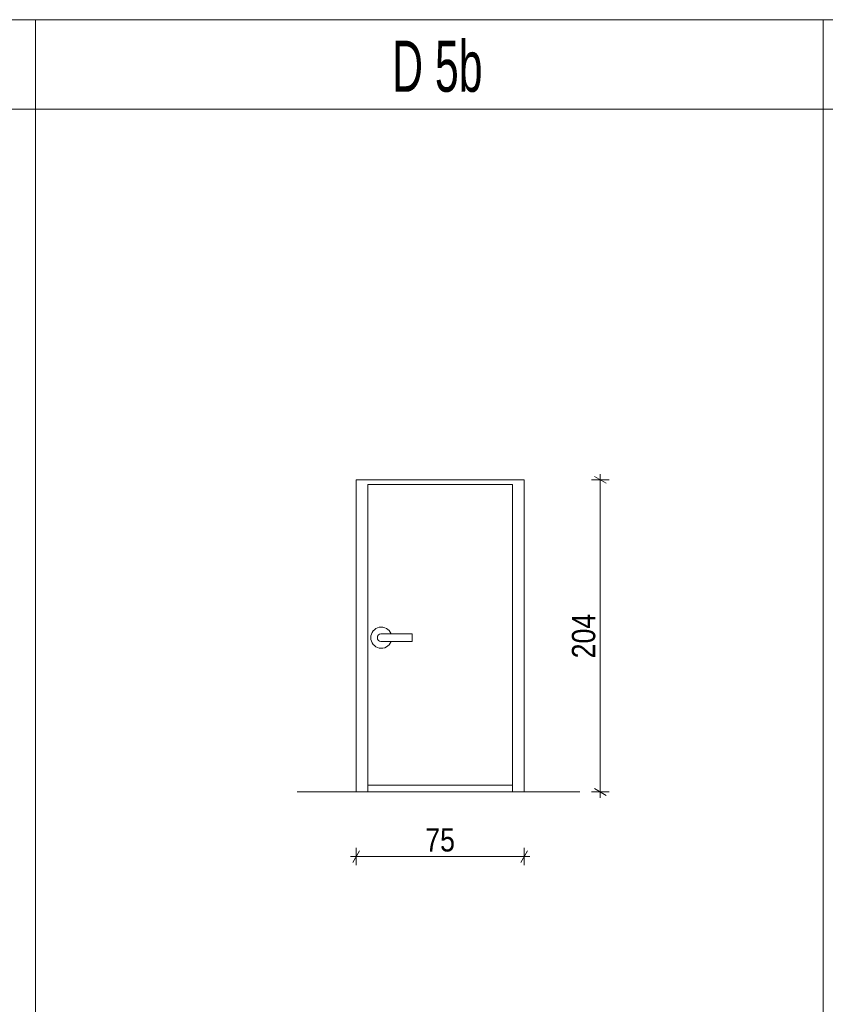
# Model space of a CAD drawing. Header units: centimetres. Extents: x 4440 to 22479, y -13438 to -10259.
# Tile 10 of 21: x 8128 to 8680, y -11081 to -10406. Entities that reach past the tile are written whole.
import ezdxf

# ---------------------------------------------------------------- set-up
doc = ezdxf.new("R2010")
doc.units = ezdxf.units.CM
doc.header["$MEASUREMENT"] = 0
for name, color, linetype in [('00RamTab-L', 7, 'Continuous'), ('499-Wymiary i opisy', 7, 'Continuous'), ('MF_Logo', 7, 'Continuous')]:
    doc.layers.add(name, color=color, linetype=linetype)
doc.styles.add('GENERATED_STYLE_1', font='txt')
doc.styles.add('GENERATED_STYLE_2', font='txt')
doc.dimstyles.new('GENERATED_STYLE__1', dxfattribs={"dimtxt": 16, "dimasz": 6.08, "dimexe": 0.18, "dimexo": 0.0625, "dimgap": 0.09, "dimtad": 1, "dimdec": 0, "dimzin": 0, "dimdsep": 46, "dimtxsty": 'GENERATED_STYLE_1', "dimblk": 'ARROWHEAD_2', "dimblk1": 'ARROWHEAD_2', "dimblk2": 'ARROWHEAD_2', "dimcen": 0.09, "dimse1": 1, "dimse2": 1, "dimclrd": 7, "dimclre": 7, "dimclrt": 7, "dimadec": 0, "dimazin": 0, "dimtfac": 1, "dimtdec": 4, "dimtmove": 0, "dimatfit": 3, "dimfxl": 0, "dimtolj": 1, "dimtzin": 0, "dimarcsym": 0})
doc.dimstyles.new('GENERATED_STYLE__2', dxfattribs={"dimtxt": 16, "dimasz": 6.08, "dimexe": 0.18, "dimexo": 0.0625, "dimgap": 0.09, "dimtad": 1, "dimtih": 1, "dimtoh": 1, "dimdec": 0, "dimzin": 0, "dimdsep": 46, "dimtxsty": 'GENERATED_STYLE_1', "dimblk": 'ARROWHEAD_2', "dimblk1": 'ARROWHEAD_2', "dimblk2": 'ARROWHEAD_2', "dimcen": 0.09, "dimse1": 1, "dimse2": 1, "dimclrd": 7, "dimclre": 7, "dimclrt": 7, "dimadec": 0, "dimazin": 0, "dimtfac": 1, "dimtdec": 4, "dimtmove": 0, "dimatfit": 3, "dimfxl": 0, "dimtolj": 1, "dimtzin": 0, "dimarcsym": 0})

# ---------------------------------------------------------------- blocks, each defined once
blk = doc.blocks.new('*D21')
at = {"layer": '499-Wymiary i opisy', "color": 7, "linetype": 'Continuous', "lineweight": 13}
for p, q in [((8531.37, -10721.3), (8519.37, -10721.3)), ((8529.37, -10723.61), (8521.37, -10718.99)), ((8525.37, -10721.3), (8525.37, -10717.38)), ((8525.37, -10935.14), (8525.37, -10721.3)), ((8531.37, -10935.14), (8519.37, -10935.14)), ((8521.37, -10932.83), (8529.37, -10937.45)), ((8525.37, -10939.05), (8525.37, -10935.14))]:
    blk.add_line(p, q, dxfattribs=at)
at = {"layer": '499-Wymiary i opisy', "color": 7, "lineweight": 13, "insert": (8522.17, -10843.58), "char_height": 16, "attachment_point": 7, "rotation": 90, "style": 'GENERATED_STYLE_1'}
blk.add_mtext('\\A1;{\\pql;\\fArial Narrow|b0|i0|c238|p34;204}', dxfattribs=at)
blk = doc.blocks.new('ARROWHEAD_2')
at = {"color": 0, "linetype": 'Continuous', "lineweight": 0}
for p, q in [((0, 0), (-1, 0)), ((-0.38, -0.66), (0.38, 0.66))]:
    blk.add_line(p, q, dxfattribs=at)
blk = doc.blocks.new('*D22')
at = {"layer": '499-Wymiary i opisy', "color": 7, "linetype": 'Continuous', "lineweight": 13}
for p, q in [((8360.39, -10975.38), (8355.77, -10983.38)), ((8358.08, -10985.38), (8358.08, -10973.38)), ((8470.93, -10983.38), (8475.54, -10975.38)), ((8473.24, -10985.38), (8473.24, -10973.38)), ((8354.17, -10979.38), (8358.08, -10979.38)), ((8358.08, -10979.38), (8473.24, -10979.38)), ((8473.24, -10979.38), (8477.15, -10979.38))]:
    blk.add_line(p, q, dxfattribs=at)
at = {"layer": '499-Wymiary i opisy', "color": 7, "lineweight": 13, "insert": (8405.42, -10976.18), "char_height": 16, "attachment_point": 7, "style": 'GENERATED_STYLE_1'}
blk.add_mtext('\\A1;{\\pql;\\fArial Narrow|b0|i0|c238|p34;75}', dxfattribs=at)

msp = doc.modelspace()

# ---------------------------------------------------------------- linework, layer by layer
at = {"layer": 'MF_Logo', "color": 7, "linetype": 'Continuous', "lineweight": 13}
for p, q in [((4439.51, -10405.85), (10293.63, -10405.85)), ((8138.39, -12811.52), (8138.39, -10405.85)), ((8678.16, -12811.52), (8678.16, -10405.85)), ((4439.51, -10467.23), (10293.63, -10467.23)), ((8358.08, -10935.14), (8358.08, -10721.3)), ((8358.08, -10721.3), (8473.24, -10721.3)), ((8473.24, -10935.14), (8473.24, -10721.3)), ((8366.08, -10935.14), (8366.08, -10724.3)), ((8366.08, -10724.3), (8465.24, -10724.3)), ((8465.24, -10935.14), (8465.24, -10724.3)), ((8375.1, -10826.68), (8396.45, -10826.68)), ((8396.45, -10826.68), (8396.45, -10832.12)), ((8375.1, -10832.12), (8396.45, -10832.12)), ((8366.08, -10930.37), (8465.24, -10930.37)), ((8317.68, -10935.14), (8511.27, -10935.14))]:
    msp.add_line(p, q, dxfattribs=at)
for radius, start, end in [(7.23, 22.09704, 337.90296), (2.73, 95.10772, 264.89228)]:
    msp.add_arc((8375.35, -10829.4), radius, start, end, dxfattribs=at)

# ---------------------------------------------------------------- texts
at = {"layer": '00RamTab-L', "color": 7, "linetype": 'Continuous', "lineweight": 25, "insert": (8382.74, -10420.23), "char_height": 35, "attachment_point": 1, "style": 'GENERATED_STYLE_2'}
msp.add_mtext('\\A1;{\\W0.600000x;\\pql;\\fArial|b0|i0|c238|p38;D 5b}', dxfattribs=at)

# ---------------------------------------------------------------- dimensions: what is measured, and where the dimension line sits
at = {"layer": '499-Wymiary i opisy', "color": 7, "linetype": 'Continuous', "lineweight": 13}
dim = msp.add_linear_dim(base=(8525.37, -10721.3), p1=(8473.24, -10935.14), p2=(8473.24, -10721.3), angle=90, text='204', dimstyle='GENERATED_STYLE__1', dxfattribs=at)
dim.commit()
dim.dimension.update_dxf_attribs({"geometry": '*D21', "text_midpoint": (8514.17, -10825.28), "dimtype": 160, "text_rotation": 90})
dim = msp.add_linear_dim(base=(8473.24, -10979.38), p1=(8358.08, -10935.14), p2=(8473.24, -10935.14), text='75', dimstyle='GENERATED_STYLE__2', dxfattribs=at)
dim.commit()
dim.dimension.update_dxf_attribs({"geometry": '*D22', "text_midpoint": (8417.61, -10968.18), "dimtype": 160})

doc.saveas('drawing.dxf')
